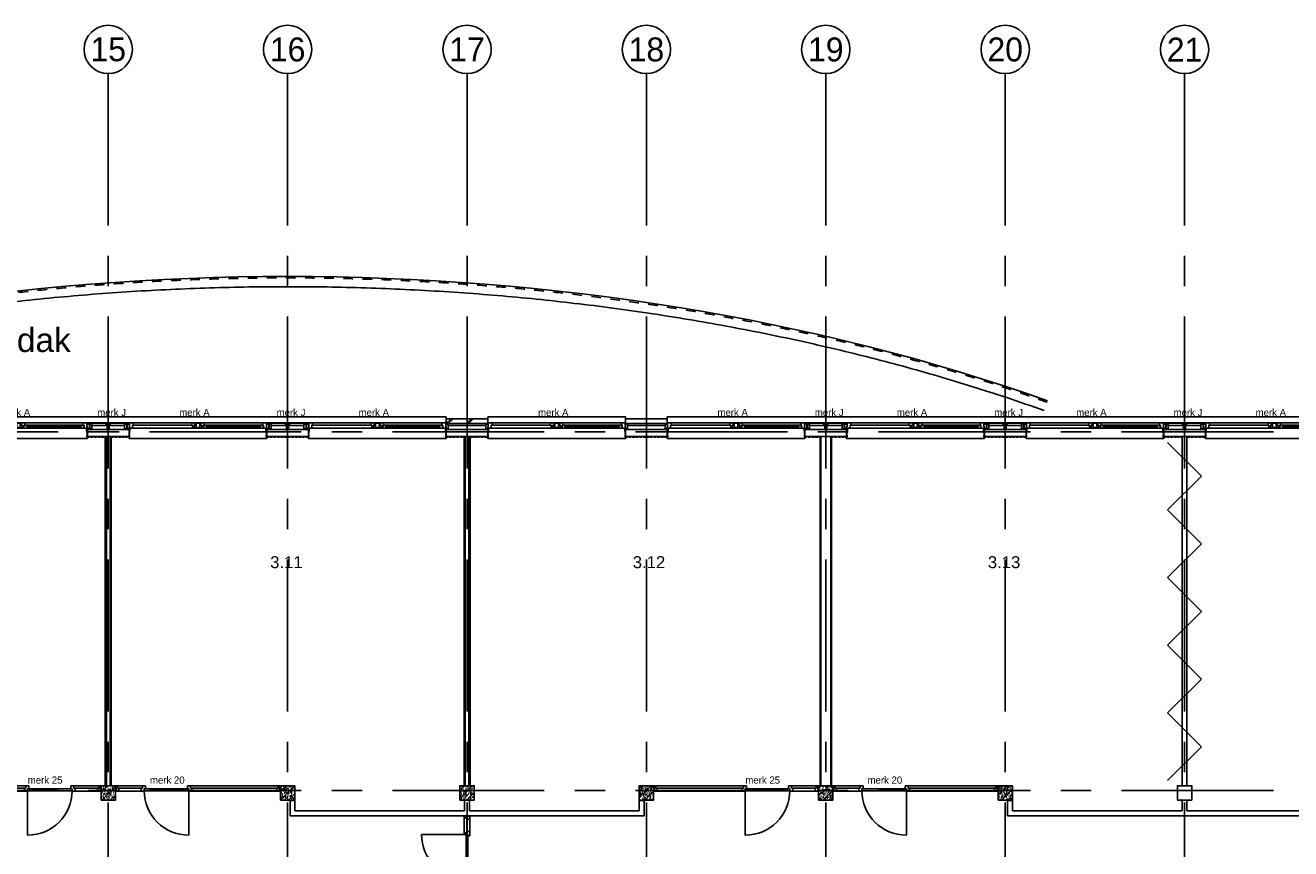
# Model space of a CAD drawing. Header units: millimetres. Extents: x -3528 to 120637, y -30575 to 25397.
# Tile 7 of 24: x 50767 to 77218, y 8184 to 25397. Entities that reach past the tile are written whole.
import ezdxf
from ezdxf.enums import TextEntityAlignment as Align

# ---------------------------------------------------------------- set-up
doc = ezdxf.new("R2010")
doc.units = ezdxf.units.MM
doc.header["$LTSCALE"] = 100
doc.header["$MEASUREMENT"] = 0
for name, pattern in [('CENTER', [50.8, 31.75, -6.35, 6.35, -6.35]), ('DASHED', [0.75, 0.5, -0.25]), ('TEGELS', [4, 2, -2])]:
    doc.linetypes.add(name, pattern=pattern)
doc.layers.get('0').update_dxf_attribs({"linetype": 'CONTINUOUS'})
for name, color, linetype in [('AL21----_BUITENWAND', 3, 'CONTINUOUS'), ('AL22----_BINNENWAND', 2, 'CONTINUOUS'), ('AL27----_DAKEN', 8, 'CONTINUOUS'), ('AL28----_CONSTRUCTIES', 4, 'CONTINUOUS'), ('AL31----_BUITENKOZIJN', 1, 'CONTINUOUS'), ('AL31----_BUITENKOZIJN_MERKCODE', 1, 'CONTINUOUS'), ('AL32----_BINNENKOZIJN', 1, 'CONTINUOUS'), ('AL42----_PLEISTERWERK', 8, 'CONTINUOUS'), ('BL$1----_ARCERING', 8, 'CONTINUOUS'), ('BL$7----_STRAMIEN', 8, 'CONTINUOUS'), ('BL$8----_RUIMTENUMMER', 2, 'CONTINUOUS')]:
    doc.layers.add(name, color=color, linetype=linetype)
doc.styles.add('03_200', font='B-GBP.shx', dxfattribs={"height": 700})
doc.styles.add('B-01', font='b-gbp')
doc.styles.get("Standard").update_dxf_attribs({"font": 'arial.ttf'})

# ---------------------------------------------------------------- blocks, each defined once
blk = doc.blocks.new('MERKA')
at = {"color": 0, "linetype": 'ByBlock', "lineweight": -2}
for p, q in [((68, -26), (1331, -26)), ((85, -140), (1314, -140)), ((88, -87), (1311, -87)), ((138, -28), (1260, -28)), ((138, -55), (1260, -55)), ((138, -82), (1260, -82)), ((1550, -26), (2812, -26)), ((1567, -140), (2795, -140)), ((1570, -87), (2792, -87))]:
    blk.add_line(p, q, dxfattribs=at)
for points in [[(0, -26), (17, -26), (17, 35), (14, 38), (0, 38), (0, -9), (0, -9)], [(2880, -26), (2863, -26), (2863, 35), (2866, 38), (2880, 38), (2880, -9), (2880, -9)], [(9, -106), (-41, -106), (-41, -10), (-23, -10), (-23, -10), (-13, -10), (-13, -10), (0, -10), (0, -26), (0, -56), (9, -56), (9, -106)], [(73, -28), (73, -82), (138, -82), (138, -28)], [(1326, -28), (1326, -82), (1260, -82), (1260, -28)], [(1361, -87), (1378, -87), (1378, -127), (1378, -127), (1378, -127), (1378, -130), (1378, -137), (1375, -140), (1314, -140), (1311, -137), (1311, -87), (1328, -87), (1328, -29), (1331, -26), (1358, -26), (1361, -29)], [(1361, -36), (1520, -36), (1520, -29), (1517, -26), (1364, -26), (1361, -29)], [(1361, -36), (1403, -36), (1403, -127), (1378, -127), (1378, -87), (1361, -87)], [(1388, -130), (1493, -130), (1493, -137), (1490, -140), (1391, -140), (1388, -137)], [(1520, -36), (1477, -36), (1477, -127), (1503, -127), (1503, -87), (1520, -87)], [(1553, -87), (1570, -87), (1570, -121), (1570, -121), (1570, -130), (1570, -133), (1570, -137), (1567, -140), (1506, -140), (1503, -137), (1503, -87), (1520, -87), (1520, -29), (1523, -26), (1550, -26), (1553, -29)], [(2871, -106), (2921, -106), (2921, -10), (2903, -10), (2903, -10), (2893, -10), (2893, -10), (2880, -10), (2880, -26), (2880, -56), (2871, -56), (2871, -106)]]:
    blk.add_lwpolyline(points, close=True, dxfattribs=at)
for points in [[(9, -56), (9, -120), (9, -56), (0, -56), (0, -26), (15, -26), (68, -26), (71, -29), (71, -87), (88, -87), (88, -121), (88, -121), (88, -130), (88, -133), (88, -137), (85, -140), (3, -140), (0, -137), (0, -120), (9, -120)], [(2871, -56), (2871, -120), (2871, -56), (2880, -56), (2880, -26), (2865, -26), (2812, -26), (2809, -29), (2809, -87), (2792, -87), (2792, -121), (2792, -121), (2792, -130), (2792, -133), (2792, -137), (2795, -140), (2877, -140), (2880, -137), (2880, -120), (2871, -120)]]:
    blk.add_lwpolyline(points, dxfattribs=at)
at = {"color": 0, "linetype": 'ByBlock', "lineweight": -2, "style": 'B-01'}
blk.add_attdef('KOZMERK', (75, -363), '', height=150, dxfattribs=at)
blk = doc.blocks.new('PH21F001')
at = {"linetype": 'ByBlock', "lineweight": -2}
h = blk.add_hatch(dxfattribs=at)
h.set_pattern_fill('BAKSTN', color=0, scale=400, style=0)
h.set_pattern_definition([(45, (-106611.33, -81044.62), (-212.13203, 212.13203), []), (45, (-106571.33, -81044.62), (-212.13203, 212.13203), [])])
h.paths.add_polyline_path([(0, -220), (870, -220), (870, -120), (0, -120)])
at = {"color": 0, "linetype": 'ByBlock', "lineweight": -2}
blk.add_line((870, -120), (870, -220), dxfattribs=at)
blk.add_lwpolyline([(0, -120), (870, -120), (870, -220), (0, -220)], close=True, dxfattribs=at)
blk = doc.blocks.new('MERK20')
at = {"color": 0, "linetype": 'ByBlock', "lineweight": -2}
for p, q in [((589, 0), (72, 0)), ((589, -50), (589, 0)), ((652, 0), (589, 0)), ((652, -64), (652, 0)), ((1532, 0), (1532, -64)), ((1595, 0), (1532, 0)), ((1595, 0), (1595, -50)), ((3424, 0), (1595, 0)), ((97, -50), (564, -50)), ((97, -114), (564, -114)), ((564, -114), (564, -50)), ((564, -50), (589, -50)), ((564, -114), (627, -114)), ((627, -64), (652, -64)), ((627, -114), (627, -64)), ((1532, -64), (1557, -64)), ((1557, -64), (1557, -114)), ((1557, -104), (1557, -1034)), ((1557, -114), (1620, -114)), ((1595, -50), (1620, -50)), ((1620, -50), (3399, -50)), ((1620, -50), (1620, -114)), ((1620, -114), (3399, -114))]:
    blk.add_line(p, q, dxfattribs=at)
for points in [[(30, -114), (97, -114), (97, -50), (72, -50), (72, 0), (30, 0), (30, -23), (40, -23), (40, -91), (30, -91)], [(3466, -114), (3399, -114), (3399, -50), (3424, -50), (3424, 0), (3466, 0), (3466, -23), (3456, -23), (3456, -91), (3466, -91)], [(3466, -114), (3399, -114), (3399, -50), (3424, -50), (3424, 0), (3466, 0), (3466, -23), (3456, -23), (3456, -91), (3466, -91)], [(3466, -114), (3399, -114), (3399, -50), (3424, -50), (3424, 0), (3466, 0), (3466, -23), (3456, -23), (3456, -91), (3466, -91)], [(3466, -114), (3399, -114), (3399, -50), (3424, -50), (3424, 0), (3466, 0), (3466, -23), (3456, -23), (3456, -91), (3466, -91)], [(23, -91), (40, -91), (40, -23), (23, -23)], [(627, -64), (1557, -64), (1557, -104), (627, -104)], [(3473, -91), (3456, -91), (3456, -23), (3473, -23)], [(3473, -91), (3456, -91), (3456, -23), (3473, -23)], [(3473, -91), (3456, -91), (3456, -23), (3473, -23)], [(3473, -91), (3456, -91), (3456, -23), (3473, -23)]]:
    blk.add_lwpolyline(points, close=True, dxfattribs=at)
blk.add_arc((1557, -104), 930, 180, 270, dxfattribs=at)
at = {"color": 0, "linetype": 'ByBlock', "lineweight": -2, "style": 'B-01'}
blk.add_attdef('KOZMERK', (713, 44), '', height=150, dxfattribs=at)
blk = doc.blocks.new('MERK25')
at = {"color": 0, "linetype": 'ByBlock', "lineweight": -2}
for p, q in [((72, 0), (1901, 0)), ((1901, 0), (1901, -50)), ((1901, 0), (1964, 0)), ((1964, 0), (1964, -64)), ((2844, -64), (2844, 0)), ((2844, 0), (2907, 0)), ((2907, -50), (2907, 0)), ((2907, 0), (3424, 0)), ((1876, -50), (97, -50)), ((1876, -114), (97, -114)), ((1901, -50), (1876, -50)), ((1876, -50), (1876, -114)), ((1939, -114), (1876, -114)), ((1964, -64), (1939, -64)), ((1939, -64), (1939, -114)), ((1939, -104), (1939, -1034)), ((2869, -64), (2844, -64)), ((2869, -114), (2869, -64)), ((2932, -114), (2869, -114)), ((2932, -50), (2907, -50)), ((2932, -114), (2932, -50)), ((3399, -50), (2932, -50)), ((3399, -114), (2932, -114))]:
    blk.add_line(p, q, dxfattribs=at)
for points in [[(30, -114), (97, -114), (97, -50), (72, -50), (72, 0), (30, 0), (30, -23), (40, -23), (40, -91), (30, -91)], [(30, -114), (97, -114), (97, -50), (72, -50), (72, 0), (30, 0), (30, -23), (40, -23), (40, -91), (30, -91)], [(30, -114), (97, -114), (97, -50), (72, -50), (72, 0), (30, 0), (30, -23), (40, -23), (40, -91), (30, -91)], [(30, -114), (97, -114), (97, -50), (72, -50), (72, 0), (30, 0), (30, -23), (40, -23), (40, -91), (30, -91)], [(3466, -114), (3399, -114), (3399, -50), (3424, -50), (3424, 0), (3466, 0), (3466, -23), (3456, -23), (3456, -91), (3466, -91)], [(23, -91), (40, -91), (40, -23), (23, -23)], [(23, -91), (40, -91), (40, -23), (23, -23)], [(23, -91), (40, -91), (40, -23), (23, -23)], [(23, -91), (40, -91), (40, -23), (23, -23)], [(2869, -64), (1939, -64), (1939, -104), (2869, -104)], [(3473, -91), (3456, -91), (3456, -23), (3473, -23)]]:
    blk.add_lwpolyline(points, close=True, dxfattribs=at)
blk.add_arc((1939, -104), 930, 270, 360, dxfattribs=at)
at = {"color": 0, "linetype": 'ByBlock', "lineweight": -2, "style": 'B-01', "oblique": -180, "text_generation_flag": 6}
blk.add_attdef('KOZMERK', (1975, 44), '', height=150, rotation=180, dxfattribs=at)
blk = doc.blocks.new('MERK24')
at = {"color": 0, "linetype": 'ByBlock', "lineweight": -2}
for p, q in [((2273, -37), (2273, 893)), ((67, 0), (323, 0)), ((2336, 0), (2592, 0)), ((42, -114), (42, -64)), ((42, -64), (67, -64)), ((42, -114), (348, -114)), ((67, -64), (67, 0)), ((67, -64), (323, -64)), ((386, -77), (386, -1007)), ((2311, -114), (2617, -114)), ((2336, -64), (2592, -64)), ((2592, -64), (2592, 0)), ((2617, -64), (2592, -64)), ((2617, -114), (2617, -64))]:
    blk.add_line(p, q, dxfattribs=at)
for points in [[(0, 0), (67, 0), (67, -64), (42, -64), (42, -114), (0, -114), (0, -91), (10, -91), (10, -23), (0, -23)], [(2248, -77), (2248, -114), (2311, -114), (2311, -64), (2336, -64), (2336, 0), (2273, 0), (2273, -77)], [(-7, -23), (10, -23), (10, -91), (-7, -91)], [(323, 0), (323, -64), (348, -64), (348, -114), (386, -114), (386, -37), (411, -37), (411, 0)], [(386, -37), (1316, -37), (1316, -77), (386, -77)], [(1343, -37), (2273, -37), (2273, -77), (1343, -77)], [(2659, 0), (2592, 0), (2592, -64), (2617, -64), (2617, -114), (2659, -114), (2659, -91), (2649, -91), (2649, -23), (2659, -23)], [(2666, -23), (2649, -23), (2649, -91), (2666, -91)]]:
    blk.add_lwpolyline(points, close=True, dxfattribs=at)
for centre, start, end in [((2273, -37), 90, 180), ((386, -77), 270, 360)]:
    blk.add_arc(centre, 930, start, end, dxfattribs=at)
at = {"color": 0, "linetype": 'ByBlock', "lineweight": -2, "style": 'B-01'}
blk.add_attdef('KOZMERK', (926, 44), '', height=150, dxfattribs=at)
blk = doc.blocks.new('PH28-001')
at = {"layer": 'BL$1----_ARCERING', "linetype": 'ByBlock', "lineweight": -2}
h = blk.add_hatch(dxfattribs=at)
h.set_pattern_fill('PREFAB3', color=256, scale=200, style=0)
h.set_pattern_definition([(0, (-15921.29, -53532.78), (118, 86), [0, -48, 0, -64, 0, -112]), (10, (-15839.29, -53440.78), (66.1774, 166.0137), [0, -124, 0, -28, 0, -106]), (20, (-15907.3, -53460.78), (42.14803, 194.1225), [0, -86, 0, -58, 0, -126]), (30, (-15829.29, -53480.78), (4.74613, 159.77945), [0, -112, 0, -142, 0, -102]), (40, (-15863.29, -53500.78), (56.01672, 169.7119), [0, -82, 0, -66, 0, -114]), (50, (-15779.29, -53520.78), (-30.81676, 125.06929), [0, -24, 0, -158, 0, -94]), (60, (-15817.29, -53540.78), (-30.0474, 215.95637), [0, -30, 0, -94, 0, -108]), (70, (-15865.29, -53560.78), (-56.35395, 114.1588), [0, -56, 0, -64, 0, -146]), (80, (-15851.29, -53580.78), (-68.37535, 142.03102), [0, -72, 0, -86]), (90, (-15765.29, -53600.78), (-134, 92), [0, -110, 0, -62, 0, -146]), (100, (-15933.29, -53580.78), (-121.17882, 53.77447), [0, -56, 0, -116, 0, -132]), (110, (-15913.29, -53560.78), (-125.44892, 99.0685), [0, -96, 0, -76, 0, -106]), (120, (-15893.29, -53540.78), (-178.38715, 60.9756), [0, -132, 0, -42, 0, -152]), (130, (-15873.29, -53520.78), (-132.1307, -1.2166), [0, -76, 0, -28, 0, -156]), (140, (-15853.29, -53500.78), (-207.7676, -26.695), [0, -22, 0, -116, 0, -96]), (150, (-15833.29, -53480.78), (-160.7987, -66.5115), [0, -56, 0, -66, 0, -128]), (160, (-15813.3, -53460.78), (-197.90197, -111.00815), [0, -118, 0, -48, 0, -82]), (170, (-15793.29, -53440.78), (-96.9582, -100.69314), [0, -76, 0, -44, 0, -154]), (45, (-15953.29, -53620.78), (-88.69947, 88.69947), [])])
h.paths.add_polyline_path([(150, 150), (-150, 150), (-150, -150), (150, -150)])
at = {"color": 0, "linetype": 'ByBlock', "lineweight": -2}
blk.add_lwpolyline([(-150, -150), (150, -150), (150, 150), (-150, 150)], close=True, dxfattribs=at)
blk = doc.blocks.new('MERKC')
at = {"color": 0, "linetype": 'ByBlock', "lineweight": -2}
for points in [[(-41, 0), (53, 0), (53, -21), (-41, -21)], [(8, 96), (53, 96), (53, 0), (8, 0)], [(347, 0), (441, 0), (441, -21), (347, -21)], [(372, 96), (416, 96), (416, 0), (372, 0)], [(780, 96), (735, 96), (735, 0), (780, 0)], [(829, 0), (735, 0), (735, -21), (829, -21)], [(-31, -34), (819, -34), (819, -24), (-31, -24)]]:
    blk.add_lwpolyline(points, close=True, dxfattribs=at)
at = {"color": 0, "linetype": 'ByBlock', "lineweight": -2, "style": 'B-01'}
blk.add_attdef('KOZMERK', (-23, -317), '', height=150, dxfattribs=at)

msp = doc.modelspace()

# ---------------------------------------------------------------- linework, layer by layer
at = {"layer": 'AL21----_BUITENWAND'}
for p, q in [((63315, 17170), (63315, 17070)), ((63315, 17170), (64185, 17170)), ((63315, 17070), (64185, 17070)), ((64185, 17170), (64185, 17070))]:
    msp.add_line(p, q, dxfattribs=at)
for points in [[(52065, 16800), (52935, 16800), (52935, 16950), (52065, 16950)], [(55815, 16800), (56685, 16800), (56685, 16950), (55815, 16950)], [(59565, 16800), (60435, 16800), (60435, 16950), (59565, 16950)], [(63315, 16800), (64185, 16800), (64185, 16950), (63315, 16950)], [(67065, 16800), (67935, 16800), (67935, 16950), (67065, 16950)], [(70815, 16800), (71685, 16800), (71685, 16950), (70815, 16950)], [(74565, 16800), (75435, 16800), (75435, 16950), (74565, 16950)]]:
    msp.add_lwpolyline(points, close=True, dxfattribs=at)
for points in [[(52478, 17030), (52159, 17030)], [(52841, 17030), (52522, 17030)], [(56228, 17030), (55909, 17030)], [(56591, 17030), (56272, 17030)], [(59606, 17030), (60394, 17030)], [(63356, 17030), (64144, 17030)], [(67478, 17030), (67159, 17030)], [(67841, 17030), (67522, 17030)], [(71228, 17030), (70909, 17030)], [(71591, 17030), (71272, 17030)], [(74978, 17030), (74659, 17030)], [(75341, 17030), (75022, 17030)]]:
    msp.add_lwpolyline(points, dxfattribs=at)
at = {"layer": 'AL22----_BINNENWAND'}
for p, q in [((52438, 16800), (52438, 9500)), ((52463, 16800), (52463, 9500)), ((52538, 16800), (52538, 9500)), ((52563, 16800), (52563, 9500)), ((59938, 16800), (59938, 9500)), ((59963, 16800), (59963, 9500)), ((60038, 16800), (60038, 9500)), ((60063, 16800), (60063, 9500)), ((67607, 9500), (67607, 16800)), ((67617, 9500), (67617, 16800)), ((74646, 16679), (75354, 15972)), ((74950, 16800), (74950, 9500)), ((75050, 16800), (75050, 9500)), ((75354, 15972), (74646, 15265)), ((74646, 15265), (75354, 14558)), ((75354, 14558), (74646, 13851)), ((74646, 13851), (75354, 13144)), ((75354, 13144), (74646, 12437)), ((74646, 12437), (75354, 11729)), ((75354, 11729), (74646, 11022)), ((74646, 11022), (75354, 10315)), ((75354, 10315), (74646, 9608)), ((56400, 9193), (56300, 9193)), ((56300, 9193), (56300, 8873)), ((56400, 9193), (56400, 8973)), ((59950, 9200), (59950, 8973)), ((60050, 9200), (60050, 8973)), ((63600, 9193), (63600, 8973)), ((63600, 9193), (63700, 9193)), ((63700, 9193), (63700, 8873)), ((71400, 9193), (71300, 9193)), ((71300, 9193), (71300, 8873)), ((71400, 9193), (71400, 8973)), ((74950, 9200), (74950, 8973)), ((75050, 9200), (75050, 8973)), ((63700, 8873), (56300, 8873)), ((59950, 8973), (56400, 8973)), ((63600, 8973), (60050, 8973)), ((78700, 8873), (71300, 8873)), ((74950, 8973), (71400, 8973)), ((78600, 8973), (75050, 8973))]:
    msp.add_line(p, q, dxfattribs=at)
for points in [[(67383, 16800), (67383, 9500)], [(67393, 16800), (67393, 9500)]]:
    msp.add_lwpolyline(points, dxfattribs=at)
at = {"layer": 'AL27----_DAKEN'}
msp.add_ellipse((56250, 3000), major_axis=(-30000, 0), ratio=0.571567, start_param=4.154291, end_param=5.270487, dxfattribs=at)
at = {"layer": 'AL27----_DAKEN', "linetype": 'TEGELS'}
msp.add_open_spline([(72127, 17517), (71867, 17610), (71605, 17700), (70864, 17947), (70380, 18098), (69399, 18384), (68901, 18520), (67894, 18775), (67384, 18895), (66353, 19118), (65832, 19221), (64781, 19412), (64252, 19498), (63184, 19655), (62647, 19725), (61566, 19848), (61022, 19901), (59931, 19990), (59383, 20026), (58285, 20080), (57735, 20099), (56633, 20118), (56082, 20120), (54980, 20105), (54429, 20088), (53330, 20038), (52782, 20005), (51690, 19921), (51146, 19870), (50063, 19751), (49525, 19683), (48455, 19531), (47924, 19446), (46871, 19260), (46349, 19159), (45316, 18940), (44804, 18822), (43794, 18571), (43294, 18438), (42309, 18155), (41824, 18006), (41018, 17742), (40693, 17631), (40373, 17517)], degree=3, knots=[4.154291, 4.154291, 4.154291, 4.154291, 4.184951, 4.184951, 4.240094, 4.240094, 4.295237, 4.295237, 4.35038, 4.35038, 4.405524, 4.405524, 4.460667, 4.460667, 4.51581, 4.51581, 4.570953, 4.570953, 4.626096, 4.626096, 4.68124, 4.68124, 4.736383, 4.736383, 4.791526, 4.791526, 4.846669, 4.846669, 4.901813, 4.901813, 4.956956, 4.956956, 5.012099, 5.012099, 5.067242, 5.067242, 5.122385, 5.122385, 5.177529, 5.177529, 5.232672, 5.232672, 5.270487, 5.270487, 5.270487, 5.270487], dxfattribs=at)
at = {"layer": 'AL27----_DAKEN'}
msp.add_open_spline([(72065, 17344), (71807, 17436), (71546, 17526), (70812, 17770), (70334, 17919), (69364, 18203), (68871, 18337), (67875, 18590), (67370, 18709), (66351, 18930), (65836, 19033), (64797, 19222), (64272, 19309), (63216, 19465), (62685, 19535), (61615, 19658), (61077, 19712), (59997, 19801), (59455, 19837), (58368, 19893), (57824, 19912), (56733, 19934), (56187, 19936), (55096, 19923), (54551, 19908), (53463, 19861), (52920, 19829), (51838, 19749), (51299, 19700), (50227, 19585), (49693, 19520), (48633, 19372), (48107, 19289), (47063, 19109), (46546, 19010), (45521, 18797), (45013, 18682), (44011, 18437), (43515, 18307), (42538, 18031), (42056, 17886), (41194, 17608), (40812, 17478), (40435, 17344)], degree=3, knots=[4.154291, 4.154291, 4.154291, 4.154291, 4.184902, 4.184902, 4.239686, 4.239686, 4.294471, 4.294471, 4.349255, 4.349255, 4.404039, 4.404039, 4.458823, 4.458823, 4.513608, 4.513608, 4.568392, 4.568392, 4.623176, 4.623176, 4.67796, 4.67796, 4.732745, 4.732745, 4.787529, 4.787529, 4.842313, 4.842313, 4.897097, 4.897097, 4.951882, 4.951882, 5.006666, 5.006666, 5.06145, 5.06145, 5.116234, 5.116234, 5.171018, 5.171018, 5.225803, 5.225803, 5.270487, 5.270487, 5.270487, 5.270487], dxfattribs=at)
at = {"layer": 'AL28----_CONSTRUCTIES'}
msp.add_lwpolyline([(74850, 9200), (75150, 9200), (75150, 9500), (74850, 9500)], close=True, dxfattribs=at)
at = {"layer": 'AL31----_BUITENKOZIJN'}
for p, q in [((59565, 17170), (59565, 17210)), ((60435, 17170), (60435, 17210))]:
    msp.add_line(p, q, dxfattribs=at)
for points in [[(48750, 17210), (48750, 17210), (52500, 17210)], [(52500, 17210), (56250, 17210)], [(56250, 17210), (59565, 17210)], [(60435, 17210), (63315, 17210), (63315, 17170)], [(64185, 17170), (64185, 17210), (67500, 17210), (71250, 17210), (75000, 17210), (78315, 17210), (78315, 17170)], [(49185, 16800), (49185, 16760), (52065, 16760), (52065, 16800)], [(52935, 16800), (52935, 16760), (55815, 16760), (55815, 16800)], [(56685, 16800), (56685, 16760), (59565, 16760), (59565, 16800)], [(60435, 16800), (60435, 16760), (63315, 16760), (63315, 16800)], [(64185, 16800), (64185, 16760), (67065, 16760), (67065, 16800)], [(67935, 16800), (67935, 16760), (70815, 16760), (70815, 16800)], [(71685, 16800), (71685, 16760), (74565, 16760), (74565, 16800)], [(75435, 16800), (75435, 16760), (78315, 16760), (78315, 16800)]]:
    msp.add_lwpolyline(points, dxfattribs=at)
at = {"layer": 'AL42----_PLEISTERWERK', "linetype": 'DASHED'}
for p, q in [((52055, 16912), (52055, 16790)), ((52055, 16790), (52438, 16790)), ((52563, 16790), (52945, 16790)), ((52945, 16912), (52945, 16790)), ((55805, 16912), (55805, 16790)), ((55805, 16790), (56695, 16790)), ((56695, 16912), (56695, 16790)), ((59555, 16912), (59555, 16790)), ((59555, 16790), (59938, 16790)), ((60063, 16790), (60445, 16790)), ((60445, 16912), (60445, 16790)), ((63305, 16912), (63305, 16790)), ((63305, 16790), (64195, 16790)), ((64195, 16912), (64195, 16790)), ((67055, 16912), (67055, 16790)), ((67055, 16790), (67393, 16790)), ((67607, 16790), (67945, 16790)), ((67945, 16912), (67945, 16790)), ((70805, 16912), (70805, 16790)), ((70805, 16790), (71695, 16790)), ((71695, 16912), (71695, 16790)), ((74555, 16912), (74555, 16790)), ((74555, 16790), (74938, 16790)), ((75063, 16790), (75445, 16790)), ((75445, 16912), (75445, 16790))]:
    msp.add_line(p, q, dxfattribs=at)
at = {"layer": 'BL$7----_STRAMIEN', "linetype": 'CENTER'}
for p, q in [((52500, 24388), (52500, -2778)), ((56250, 24388), (56250, -2778)), ((60000, 24388), (60000, -2778)), ((63750, 24388), (63750, -2778)), ((67500, 24388), (67500, -2778)), ((71250, 24388), (71250, -2778)), ((75000, 24388), (75000, -2778)), ((-2519, 16900), (119628, 16900)), ((-2519, 9400), (119628, 9400))]:
    msp.add_line(p, q, dxfattribs=at)
at = {"layer": 'BL$7----_STRAMIEN', "linetype": 'Continuous'}
for centre in [(52500, 24893), (56250, 24893), (60000, 24893), (63750, 24893), (67500, 24893), (71250, 24893), (75000, 24893)]:
    msp.add_circle(centre, 505, dxfattribs=at)

# ---------------------------------------------------------------- block references
at = {"layer": 'AL21----_BUITENWAND'}
ref = msp.add_blockref('MERKC', (52894, 17056), dxfattribs=dict(at, rotation=180))
ref.add_attrib('KOZMERK', 'merk J', (52271, 17229), dxfattribs={"layer": 'AL31----_BUITENKOZIJN_MERKCODE', "height": 150, "style": 'B-01'})
ref = msp.add_blockref('MERKC', (56644, 17056), dxfattribs=dict(at, rotation=180))
ref.add_attrib('KOZMERK', 'merk J', (56021, 17229), dxfattribs={"layer": 'AL31----_BUITENKOZIJN_MERKCODE', "height": 150, "style": 'B-01'})
ref = msp.add_blockref('MERKC', (67894, 17056), dxfattribs=dict(at, rotation=180))
ref.add_attrib('KOZMERK', 'merk J', (67271, 17229), dxfattribs={"layer": 'AL31----_BUITENKOZIJN_MERKCODE', "height": 150, "style": 'B-01'})
ref = msp.add_blockref('MERKC', (71644, 17056), dxfattribs=dict(at, rotation=180))
ref.add_attrib('KOZMERK', 'merk J', (71021, 17229), dxfattribs={"layer": 'AL31----_BUITENKOZIJN_MERKCODE', "height": 150, "style": 'B-01'})
ref = msp.add_blockref('MERKC', (75394, 17056), dxfattribs=dict(at, rotation=180))
ref.add_attrib('KOZMERK', 'merk J', (74771, 17229), dxfattribs={"layer": 'AL31----_BUITENKOZIJN_MERKCODE', "height": 150, "style": 'B-01'})
at = {"layer": 'AL21----_BUITENWAND', "rotation": 180}
msp.add_blockref('PH21F001', (60435, 16950), dxfattribs=at)
at = {"layer": 'AL28----_CONSTRUCTIES'}
for p in [(52500, 9350), (56250, 9350), (60000, 9350), (63750, 9350), (67500, 9350), (71250, 9350)]:
    msp.add_blockref('PH28-001', p, dxfattribs=at)
at = {"layer": 'AL31----_BUITENKOZIJN'}
ref = msp.add_blockref('MERKA', (52065, 16950), dxfattribs=dict(at, rotation=180))
ref.add_attrib('KOZMERK', 'merk A', (50235, 17229), dxfattribs={"layer": 'AL31----_BUITENKOZIJN_MERKCODE', "height": 150, "style": 'B-01'})
ref = msp.add_blockref('MERKA', (55815, 16950), dxfattribs=dict(at, rotation=180))
ref.add_attrib('KOZMERK', 'merk A', (53985, 17229), dxfattribs={"layer": 'AL31----_BUITENKOZIJN_MERKCODE', "height": 150, "style": 'B-01'})
ref = msp.add_blockref('MERKA', (59565, 16950), dxfattribs=dict(at, rotation=180))
ref.add_attrib('KOZMERK', 'merk A', (57735, 17229), dxfattribs={"layer": 'AL31----_BUITENKOZIJN_MERKCODE', "height": 150, "style": 'B-01'})
ref = msp.add_blockref('MERKA', (63315, 16950), dxfattribs=dict(at, rotation=180))
ref.add_attrib('KOZMERK', 'merk A', (61485, 17229), dxfattribs={"layer": 'AL31----_BUITENKOZIJN_MERKCODE', "height": 150, "style": 'B-01'})
ref = msp.add_blockref('MERKA', (67065, 16950), dxfattribs=dict(at, rotation=180))
ref.add_attrib('KOZMERK', 'merk A', (65235, 17229), dxfattribs={"layer": 'AL31----_BUITENKOZIJN_MERKCODE', "height": 150, "style": 'B-01'})
ref = msp.add_blockref('MERKA', (70815, 16950), dxfattribs=dict(at, rotation=180))
ref.add_attrib('KOZMERK', 'merk A', (68985, 17229), dxfattribs={"layer": 'AL31----_BUITENKOZIJN_MERKCODE', "height": 150, "style": 'B-01'})
ref = msp.add_blockref('MERKA', (74565, 16950), dxfattribs=dict(at, rotation=180))
ref.add_attrib('KOZMERK', 'merk A', (72735, 17229), dxfattribs={"layer": 'AL31----_BUITENKOZIJN_MERKCODE', "height": 150, "style": 'B-01'})
ref = msp.add_blockref('MERKA', (78315, 16950), dxfattribs=dict(at, rotation=180))
ref.add_attrib('KOZMERK', 'merk A', (76485, 17229), dxfattribs={"layer": 'AL31----_BUITENKOZIJN_MERKCODE', "height": 150, "style": 'B-01'})
at = {"layer": 'AL32----_BINNENKOZIJN'}
ref = msp.add_blockref('MERK25', (48877, 9500), dxfattribs=at)
ref.add_attrib('KOZMERK', 'merk 25', (50819, 9544), dxfattribs={"layer": 'AL31----_BUITENKOZIJN_MERKCODE', "height": 150, "rotation": 180, "style": 'B-01', "text_generation_flag": 6})
ref = msp.add_blockref('MERK20', (52627, 9500), dxfattribs=at)
ref.add_attrib('KOZMERK', 'merk 20', (53373, 9544), dxfattribs={"layer": 'AL31----_BUITENKOZIJN_MERKCODE', "height": 150, "style": 'B-01'})
ref = msp.add_blockref('MERK25', (63877, 9500), dxfattribs=at)
ref.add_attrib('KOZMERK', 'merk 25', (65819, 9544), dxfattribs={"layer": 'AL31----_BUITENKOZIJN_MERKCODE', "height": 150, "rotation": 180, "style": 'B-01', "text_generation_flag": 6})
ref = msp.add_blockref('MERK20', (67627, 9500), dxfattribs=at)
ref.add_attrib('KOZMERK', 'merk 20', (68373, 9544), dxfattribs={"layer": 'AL31----_BUITENKOZIJN_MERKCODE', "height": 150, "style": 'B-01'})
ref = msp.add_blockref('MERK24', (60057, 8866), dxfattribs=dict(at, rotation=270))
ref.add_attrib('KOZMERK', 'merk 24', (60101, 8017), dxfattribs={"layer": 'AL31----_BUITENKOZIJN_MERKCODE', "height": 150, "rotation": 270, "style": 'B-01'})

# ---------------------------------------------------------------- texts
at = {"layer": 'AL27----_DAKEN'}
msp.add_text('dak', height=500, dxfattribs=at).set_placement((50591, 18568))
at = {"layer": 'BL$7----_STRAMIEN', "style": '03_200'}
for s, p in [('15', (52500, 24893)), ('16', (56250, 24893)), ('17', (60000, 24893)), ('18', (63750, 24893)), ('19', (67500, 24893)), ('20', (71250, 24893)), ('21', (75000, 24893))]:
    msp.add_text(s, height=500, dxfattribs=at).set_placement(p, align=Align.MIDDLE)
at = {"layer": 'BL$8----_RUIMTENUMMER', "color": 2, "char_height": 250, "attachment_point": 5}
for s, insert in [('3.11', (56225, 14172)), ('3.12', (63804, 14172)), ('3.13', (71227, 14172))]:
    msp.add_mtext_dynamic_manual_height_columns(s, width=0.614, gutter_width=1, heights=[0.0399], dxfattribs=dict(at, insert=insert))

doc.saveas('drawing.dxf')
